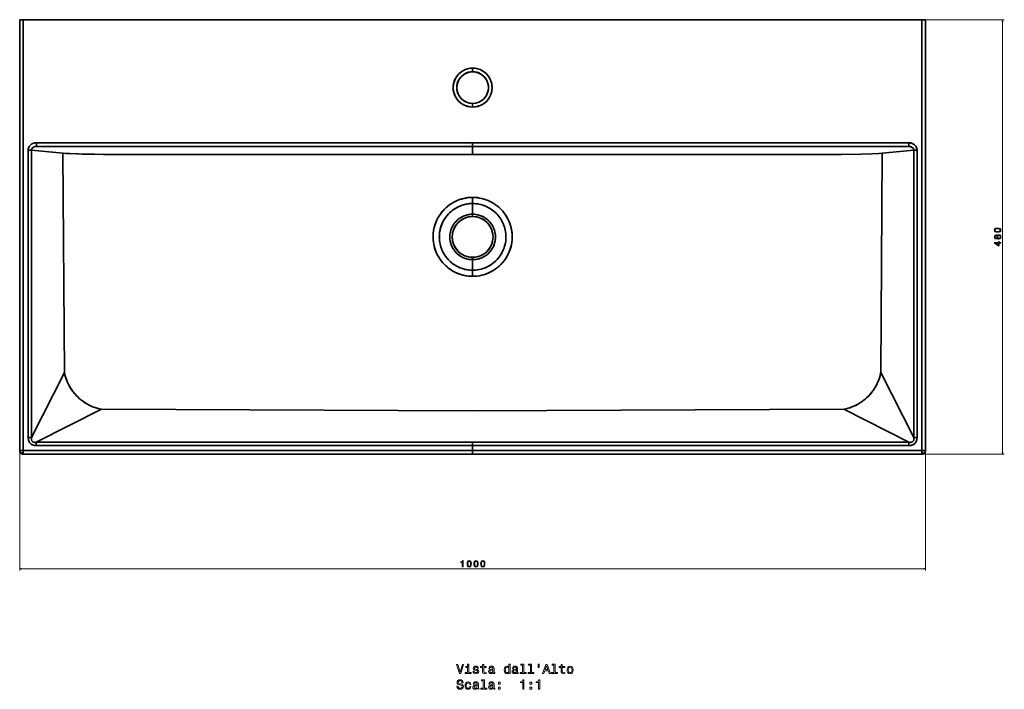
# Model space of a CAD drawing. Extents: x 86 to 2775, y -79 to 1843.
# Tile 1 of 3: x 94 to 1181, y -79 to 661. Entities that reach past the tile are written whole.
import ezdxf

# ---------------------------------------------------------------- set-up
doc = ezdxf.new("R2010")
doc.units = 0

msp = doc.modelspace()

# ---------------------------------------------------------------- linework, layer by layer
at = {"color": 7, "lineweight": 35}
for p, q in [((94.5, 184.6), (94.5, 660.6)), ((94.5, 660.6), (94.5, 184.6)), ((94.5, 660.6), (94.5, 184.6)), ((594.5, 660.6), (98.5, 660.6)), ((98.5, 660.6), (98.5, 184.6)), ((98.5, 660.6), (98.5, 184.6)), ((594.5, 660.6), (98.5, 660.6)), ((1090.5, 660.6), (594.5, 660.6)), ((1090.5, 660.6), (594.5, 660.6)), ((1090.5, 184.6), (1090.5, 660.6)), ((1090.5, 184.6), (1090.5, 660.6)), ((1094.5, 660.6), (1094.5, 184.6)), ((1094.5, 184.6), (1094.5, 660.6)), ((113.1, 524.6), (594.5, 524.6)), ((113.1, 524.6), (594.5, 524.6)), ((594.5, 524.6), (1075.9, 524.6)), ((594.5, 524.6), (1075.9, 524.6)), ((103.9, 198.9), (103.9, 516.5)), ((103.9, 198.9), (103.9, 516.5)), ((142.3, 513), (107.6, 516.5)), ((107.6, 516.5), (107.6, 198.9)), ((107.6, 198.9), (107.6, 516.5)), ((107.6, 516.5), (142.3, 513)), ((113.1, 520.6), (161.2, 520.6)), ((594.5, 520.6), (113.1, 520.6)), ((113.1, 520.6), (594.5, 520.6)), ((142.3, 513), (144, 270.7)), ((142.3, 513), (144, 270.7)), ((161.2, 520.6), (594.5, 520.6)), ((187.5, 511.6), (594.5, 511.6)), ((594.5, 511.6), (187.5, 511.6)), ((1075.9, 520.6), (594.5, 520.6)), ((594.5, 520.6), (1027.8, 520.6)), ((594.5, 520.6), (1075.9, 520.6)), ((594.5, 511.6), (1001.5, 511.6)), ((1001.5, 511.6), (594.5, 511.6)), ((1027.8, 520.6), (1075.9, 520.6)), ((1045, 270.7), (1046.7, 513)), ((1045, 270.7), (1046.7, 513)), ((1081.4, 516.5), (1046.7, 513)), ((1046.7, 513), (1081.4, 516.5)), ((1081.4, 198.9), (1081.4, 516.5)), ((1081.4, 516.5), (1081.4, 198.9)), ((1085.1, 516.5), (1085.1, 198.9)), ((1085.1, 516.5), (1085.1, 198.9)), ((107.6, 198.9), (144, 270.7)), ((144, 270.7), (107.6, 198.9)), ((1045, 270.7), (1081.4, 198.9)), ((1081.4, 198.9), (1045, 270.7)), ((184.7, 230.2), (112.8, 193.7)), ((112.8, 193.7), (184.7, 230.2)), ((594.5, 228.4), (184.7, 230.2)), ((184.7, 230.2), (594.5, 228.4)), ((1004.3, 230.2), (594.5, 228.4)), ((594.5, 228.4), (1004.3, 230.2)), ((1076.2, 193.7), (1004.3, 230.2)), ((1004.3, 230.2), (1076.2, 193.7)), ((112.8, 193.7), (594.5, 193.7)), ((594.5, 193.7), (112.8, 193.7)), ((594.5, 190.1), (112.8, 190.1)), ((594.5, 190.1), (112.8, 190.1)), ((594.5, 193.7), (1076.2, 193.7)), ((1076.2, 193.7), (594.5, 193.7)), ((1076.2, 190.1), (594.5, 190.1)), ((1076.2, 190.1), (594.5, 190.1)), ((98.5, 184.6), (594.5, 184.6)), ((98.5, 184.6), (594.5, 184.6)), ((98.5, 180.6), (594.5, 180.6)), ((594.5, 180.6), (98.5, 180.6)), ((98.5, 180.6), (594.5, 180.6)), ((594.5, 184.6), (1090.5, 184.6)), ((594.5, 184.6), (1090.5, 184.6)), ((594.5, 180.6), (1090.5, 180.6)), ((1090.5, 180.6), (594.5, 180.6)), ((594.5, 180.6), (1090.5, 180.6))]:
    msp.add_line(p, q, dxfattribs=at)
at = {"color": 7, "lineweight": 35, "ltscale": 0.1}
for p, q in [((94.5, 660.6), (98.5, 660.6)), ((98.5, 660.6), (94.5, 660.6)), ((1090.5, 660.6), (1094.5, 660.6)), ((1094.5, 660.6), (1090.5, 660.6)), ((594.5, 607.1), (594.5, 603.1)), ((594.5, 603.1), (594.5, 607.1)), ((594.5, 568.1), (594.5, 564.1)), ((594.5, 564.1), (594.5, 568.1)), ((113.1, 524.6), (113.1, 520.6)), ((113.1, 520.6), (113.1, 524.6)), ((594.5, 520.6), (594.5, 524.6)), ((594.5, 524.6), (594.5, 520.6)), ((1075.9, 520.6), (1075.9, 524.6)), ((1075.9, 524.6), (1075.9, 520.6)), ((94.5, 184.6), (98.5, 184.6)), ((98.5, 184.6), (94.5, 184.6)), ((98.5, 180.6), (98.5, 184.6)), ((594.5, 180.6), (594.5, 184.6)), ((594.5, 184.6), (594.5, 180.6)), ((1090.5, 184.6), (1094.5, 184.6)), ((1094.5, 184.6), (1090.5, 184.6)), ((1090.5, 184.6), (1090.5, 180.6))]:
    msp.add_line(p, q, dxfattribs=at)
at = {"color": 7, "lineweight": 13}
for p, q in [((1092.5, 660.6), (1181.4, 660.6)), ((1179.4, 180.6), (1179.4, 660.6)), ((94.5, 182.6), (94.5, 52)), ((1092.5, 180.6), (1181.4, 180.6)), ((1094.5, 182.6), (1094.5, 52)), ((94.5, 54), (1094.5, 54))]:
    msp.add_line(p, q, dxfattribs=at)
at = {"color": 7, "lineweight": 35, "ltscale": 0.090698}
for p, q in [((107.6, 516.5), (103.9, 516.5)), ((103.9, 516.5), (107.6, 516.5)), ((1085.1, 516.5), (1081.4, 516.5)), ((1081.4, 516.5), (1085.1, 516.5)), ((103.9, 198.9), (107.6, 198.9)), ((107.6, 198.9), (103.9, 198.9)), ((1081.4, 198.9), (1085.1, 198.9)), ((1085.1, 198.9), (1081.4, 198.9)), ((112.8, 193.7), (112.8, 190.1)), ((112.8, 190.1), (112.8, 193.7)), ((594.5, 190.1), (594.5, 193.7)), ((594.5, 193.7), (594.5, 190.1)), ((1076.2, 190.1), (1076.2, 193.7)), ((1076.2, 193.7), (1076.2, 190.1))]:
    msp.add_line(p, q, dxfattribs=at)
at = {"color": 7, "lineweight": 35, "ltscale": 0.003679}
msp.add_line((142.3, 513), (142.4, 513.1), dxfattribs=at)
at = {"color": 7, "lineweight": 35, "ltscale": 0.02371}
for p, q in [((186.6, 512.1), (187.5, 511.6)), ((1001.5, 511.6), (1002.4, 512.1))]:
    msp.add_line(p, q, dxfattribs=at)
at = {"color": 7, "lineweight": 35, "ltscale": 0.023432}
msp.add_line((187.5, 511.6), (186.6, 512.1), dxfattribs=at)
at = {"color": 7, "lineweight": 35, "ltscale": 0.225}
for p, q in [((594.5, 511.6), (594.5, 520.6)), ((594.5, 520.6), (594.5, 511.6))]:
    msp.add_line(p, q, dxfattribs=at)
at = {"color": 7, "lineweight": 35, "ltscale": 0.023579}
msp.add_line((1002.4, 512.1), (1001.5, 511.6), dxfattribs=at)
at = {"color": 7, "lineweight": 35, "ltscale": 0.169714}
for p, q in [((594.5, 464.3), (594.5, 457.5)), ((594.5, 457.5), (594.5, 464.3))]:
    msp.add_line(p, q, dxfattribs=at)
at = {"color": 7, "lineweight": 35, "ltscale": 0.295996}
for p, q in [((594.5, 445.6), (594.5, 457.5)), ((594.5, 457.5), (594.5, 445.6))]:
    msp.add_line(p, q, dxfattribs=at)
at = {"color": 7, "lineweight": 35, "ltscale": 0.06239}
for p, q in [((594.5, 443.1), (594.5, 445.6)), ((594.5, 445.6), (594.5, 443.1))]:
    msp.add_line(p, q, dxfattribs=at)
at = {"color": 7, "lineweight": 35, "ltscale": 0.066541}
for p, q in [((594.5, 395.5), (594.5, 398.1)), ((594.5, 398.1), (594.5, 395.5))]:
    msp.add_line(p, q, dxfattribs=at)
at = {"color": 7, "lineweight": 35, "ltscale": 0.291809}
for p, q in [((594.5, 383.8), (594.5, 395.5)), ((594.5, 395.5), (594.5, 383.8))]:
    msp.add_line(p, q, dxfattribs=at)
at = {"color": 7, "lineweight": 35, "ltscale": 0.168335}
for p, q in [((594.5, 383.8), (594.5, 377.1)), ((594.5, 377.1), (594.5, 383.8))]:
    msp.add_line(p, q, dxfattribs=at)
at = {"color": 7, "lineweight": 35, "ltscale": 0.000354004}
msp.add_line((114.5, 212.6), (114.5, 212.6), dxfattribs=at)
at = {"color": 7, "lineweight": 35, "ltscale": 0.136182}
for p, q in [((594.5, 190.1), (594.5, 184.6)), ((594.5, 184.6), (594.5, 190.1))]:
    msp.add_line(p, q, dxfattribs=at)
at = {"color": 7, "lineweight": 35, "ltscale": 0.00017951}
msp.add_line((95.3, 182.3), (95.3, 182.3), dxfattribs=at)
msp.add_line((95.3, 182.3), (95.3, 182.3), dxfattribs=at)
at = {"color": 7, "lineweight": 35, "ltscale": 0.058337}
for p, q in [((98.5, 184.6), (98.5, 182.3)), ((1090.5, 182.3), (1090.5, 184.6))]:
    msp.add_line(p, q, dxfattribs=at)
at = {"color": 7, "lineweight": 35, "ltscale": 0.041663}
for p, q in [((98.5, 182.3), (98.5, 180.6)), ((1090.5, 180.6), (1090.5, 182.3))]:
    msp.add_line(p, q, dxfattribs=at)
at = {"color": 7, "lineweight": 13}
for points in [[(1179.9, 658.7), (1179.4, 660.6), (1178.9, 658.7)], [(1178.9, 182.6), (1179.4, 180.6), (1179.9, 182.6)], [(96.4, 54.5), (94.5, 54), (96.4, 53.5)], [(1092.6, 53.5), (1094.5, 54), (1092.6, 54.5)]]:
    msp.add_lwpolyline(points, dxfattribs=at)
at = {"color": 7, "lineweight": 35}
for points in [[(103.9, 516.5), (104, 517.5), (104.2, 518.5), (104.6, 519.5), (105, 520.4), (105.6, 521.2), (106.3, 522), (107.1, 522.7), (108, 523.3), (109, 523.8), (110.1, 524.2), (111.2, 524.5), (112.4, 524.6), (113.1, 524.6)], [(103.9, 516.5), (104, 517.6), (104.2, 518.6), (104.6, 519.6), (105.1, 520.5), (105.7, 521.3), (106.4, 522), (107.1, 522.7), (108, 523.3), (108.9, 523.8), (109.8, 524.1), (110.8, 524.4), (111.9, 524.6), (113.1, 524.6)], [(1075.9, 524.6), (1077.1, 524.6), (1078.2, 524.4), (1079.3, 524.1), (1080.4, 523.6), (1081.3, 523.1), (1082.2, 522.4), (1083, 521.7), (1083.7, 520.9), (1084.2, 520), (1084.6, 519.1), (1084.9, 518.1), (1085, 517.1), (1085.1, 516.5)], [(1075.9, 524.6), (1076.8, 524.6), (1077.7, 524.5), (1078.6, 524.3), (1079.6, 524), (1080.5, 523.6), (1081.4, 523), (1082.2, 522.4), (1082.9, 521.8), (1083.5, 521.1), (1084, 520.4), (1084.4, 519.6), (1084.8, 518.6), (1085, 517.6), (1085.1, 516.5)], [(113.1, 520.6), (112.5, 520.6), (112, 520.6), (111.2, 520.4), (110.6, 520.2), (109.9, 519.9), (109.2, 519.5), (108.7, 519), (108.2, 518.5), (107.8, 517.9), (107.6, 517.2), (107.6, 516.5)], [(107.6, 516.5), (107.6, 517.2), (107.8, 517.8), (108.1, 518.4), (108.6, 519), (109.2, 519.5), (109.9, 519.9), (110.6, 520.2), (111.4, 520.5), (112.3, 520.6), (113.1, 520.6)], [(187.5, 511.6), (170.8, 512.1), (159, 512.4), (149.6, 512.7), (145.5, 512.8), (142.3, 513)], [(187.5, 511.6), (176.6, 511.9), (163.6, 512.2), (157.4, 512.4), (147.9, 512.7), (142.3, 513)], [(1046.7, 513), (1043.4, 512.8), (1035.3, 512.5), (1023.5, 512.2), (1001.5, 511.6)], [(1081.4, 516.5), (1081.4, 517.2), (1081.1, 517.9), (1080.8, 518.5), (1080.3, 519.1), (1079.7, 519.5), (1079.1, 519.9), (1078.4, 520.2), (1077.6, 520.5), (1076.8, 520.6), (1075.9, 520.6)], [(1075.9, 520.6), (1076.5, 520.6), (1077, 520.6), (1077.7, 520.4), (1078.5, 520.2), (1079.1, 519.9), (1079.8, 519.5), (1080.4, 519), (1080.9, 518.4), (1081.2, 517.8), (1081.4, 517.1), (1081.4, 516.5)], [(594.5, 464.3), (592.1, 464.2), (589.7, 464), (587.3, 463.7), (584.9, 463.2), (582.6, 462.6), (580.3, 461.9), (578.1, 461.1), (575.9, 460.1), (573.7, 459), (571.5, 457.7), (569.3, 456.3), (567.3, 454.8), (565.3, 453.1), (563.4, 451.3), (561.8, 449.6), (560.3, 447.8), (558.9, 445.9), (557.5, 443.9), (556.3, 441.9), (555.1, 439.6), (554.1, 437.2), (553.2, 434.8), (552.4, 432.3), (551.8, 429.8), (551.4, 427.4), (551.1, 425), (550.9, 422.6), (550.8, 420.2), (550.9, 417.7), (551.2, 415.3), (551.5, 412.9), (552.1, 410.5), (552.6, 408.3), (553.4, 406.1), (554.2, 403.9), (555.1, 401.8), (556.2, 399.8), (557.4, 397.8), (558.6, 395.8), (560.1, 393.9), (561.6, 392), (563.3, 390.2), (565, 388.5), (566.8, 386.9), (568.8, 385.5), (570.8, 384.1), (572.8, 382.8), (574.9, 381.7), (577.1, 380.7), (579.3, 379.8), (581.5, 379), (583.8, 378.4), (585.9, 377.9), (588, 377.6), (590.2, 377.3), (592.3, 377.1), (594.5, 377.1)], [(594.5, 464.3), (592, 464.2), (589.6, 464), (587.1, 463.6), (584.7, 463.2), (582.3, 462.5), (580, 461.8), (577.6, 460.9), (575.3, 459.8), (573, 458.6), (570.8, 457.3), (568.6, 455.8), (566.6, 454.2), (564.8, 452.7), (563.1, 451), (561.5, 449.3), (560, 447.4), (558.6, 445.5), (557.3, 443.4), (556, 441.3), (554.9, 439.1), (553.9, 436.8), (553.1, 434.5), (552.4, 432.2), (551.8, 429.8), (551.3, 427.2), (551, 424.7), (550.9, 422.1), (550.9, 419.5), (551, 416.9), (551.3, 414.6), (551.7, 412.2), (552.2, 409.9), (552.9, 407.6), (553.6, 405.4), (554.5, 403.2), (555.5, 401), (556.7, 398.9), (557.9, 396.9), (559.3, 395), (560.8, 392.9), (562.6, 391), (564.4, 389.1), (566.3, 387.4), (568.3, 385.8), (570.4, 384.3), (572.7, 382.9), (574.9, 381.7), (577.3, 380.6), (579.7, 379.7), (582.1, 378.9), (584.5, 378.2), (587, 377.7), (589.5, 377.4), (592, 377.1), (594.5, 377.1)], [(594.5, 383.8), (592.2, 383.9), (589.9, 384.1), (587.6, 384.5), (586, 384.8), (584.4, 385.2), (582.8, 385.7), (581, 386.4), (579.1, 387.2), (577.1, 388.2), (575.1, 389.4), (573.2, 390.6), (571.3, 392), (569.6, 393.6), (567.9, 395.2), (566.8, 396.4), (565.8, 397.7), (564.8, 399), (563.8, 400.3), (562.9, 401.7), (562.1, 403.2), (561.2, 405), (560.4, 406.8), (559.9, 408.3), (559.3, 409.9), (558.9, 411.5), (558.5, 413.1), (558.2, 414.7), (558, 416.3), (557.8, 418.3), (557.7, 420.3), (557.8, 422.6), (558, 424.9), (558.3, 427.2), (558.8, 429.5), (559.4, 431.7), (560.2, 433.9), (561, 435.7), (562, 437.8), (563.1, 439.8), (564.4, 441.8), (565.4, 443.1), (566.4, 444.4), (567.5, 445.6), (568.9, 447.1), (570.4, 448.4), (571.9, 449.7), (573.5, 450.8), (575.1, 451.9), (576.8, 452.9), (578.6, 453.8), (580.4, 454.7), (582.3, 455.4), (584.1, 456), (586.1, 456.5), (588, 456.9), (589.9, 457.2), (591.9, 457.4), (593.2, 457.5), (594.5, 457.5)], [(594.5, 383.8), (592.6, 383.9), (591.3, 383.9), (590.1, 384.1), (588.6, 384.3), (586.8, 384.6), (584.6, 385.2), (583.3, 385.6), (582, 386), (580.4, 386.6), (578.7, 387.4), (577.3, 388.1), (575.9, 388.9), (574.2, 389.9), (572.6, 391), (571.1, 392.2), (569.8, 393.4), (568.6, 394.5), (567.6, 395.5), (566.7, 396.6), (565.7, 397.7), (564.7, 399), (563.8, 400.4), (562.9, 401.8), (562, 403.5), (561.4, 404.6), (560.9, 405.8), (560.1, 407.6), (559.7, 408.7), (559.1, 410.7), (558.6, 412.7), (558.2, 414.7), (558, 416.1), (557.9, 417.6), (557.8, 419.7), (557.8, 421.8), (557.9, 423.8), (558.1, 425.9), (558.5, 427.9), (558.9, 429.9), (559.3, 431.4), (560, 433.2), (560.8, 435.3), (561.7, 437.2), (562.4, 438.6), (563.2, 439.9), (563.8, 440.8), (565, 442.6), (566.4, 444.3), (567.8, 446), (569.4, 447.5), (570.8, 448.8), (572.4, 450.1), (573.2, 450.6), (574.8, 451.7), (575.9, 452.4), (577.1, 453.1), (578.9, 454), (580.6, 454.7), (581.8, 455.2), (582.9, 455.6), (584.7, 456.1), (587, 456.7), (588.9, 457), (590.2, 457.2), (591.5, 457.4), (593, 457.4), (594.5, 457.5)], [(594.5, 377.1), (597, 377.1), (599.5, 377.4), (602, 377.7), (604.5, 378.2), (606.9, 378.9), (609.3, 379.7), (611.5, 380.5), (613.7, 381.5), (615.8, 382.6), (617.8, 383.8), (619.8, 385.2), (621.8, 386.7), (623.7, 388.3), (625.6, 390), (627.3, 391.9), (628.9, 393.8), (630.4, 395.8), (631.8, 398), (633.1, 400.3), (634.2, 402.6), (635.2, 405), (636.1, 407.4), (636.7, 409.7), (637.3, 412), (637.7, 414.4), (638, 416.7), (638.1, 419.1), (638.2, 421.4), (638, 423.8), (637.8, 426.2), (637.4, 428.5), (637, 430.8), (636.4, 433.1), (635.6, 435.3), (634.8, 437.4), (633.9, 439.5), (632.8, 441.6), (631.7, 443.6), (630.4, 445.5), (628.9, 447.5), (627.3, 449.5), (625.6, 451.3), (623.8, 453.1), (621.8, 454.7), (619.8, 456.2), (617.9, 457.5), (615.9, 458.7), (613.8, 459.8), (611.7, 460.8), (609.5, 461.6), (607.3, 462.4), (604.8, 463), (602.2, 463.6), (599.7, 464), (597.1, 464.2), (594.5, 464.3)], [(594.5, 377.1), (597, 377.1), (599.4, 377.4), (601.9, 377.7), (604.3, 378.2), (606.7, 378.8), (609, 379.6), (611.3, 380.4), (613.6, 381.5), (615.7, 382.6), (617.9, 383.9), (619.9, 385.2), (621.9, 386.7), (623.8, 388.3), (625.6, 390), (627.2, 391.8), (628.7, 393.5), (630.1, 395.4), (631.4, 397.4), (632.6, 399.4), (633.7, 401.4), (634.6, 403.6), (635.5, 405.7), (636.2, 408), (636.9, 410.2), (637.4, 412.5), (637.8, 414.8), (638, 417.3), (638.1, 419.8), (638.1, 422.3), (638, 424.8), (637.7, 427.3), (637.2, 429.8), (636.6, 432.2), (635.9, 434.5), (635.1, 436.8), (634.1, 439.1), (633, 441.3), (631.8, 443.4), (630.4, 445.5), (628.9, 447.5), (627.3, 449.4), (625.6, 451.3), (623.8, 453), (621.9, 454.6), (619.9, 456.2), (617.9, 457.5), (615.8, 458.7), (613.7, 459.8), (611.5, 460.8), (609.3, 461.7), (607, 462.4), (604.7, 463.1), (602.3, 463.6), (599.9, 463.9), (598.1, 464.1), (596.3, 464.2), (594.5, 464.3)], [(594.5, 457.5), (596.5, 457.4), (598.4, 457.3), (600.1, 457.1), (601.7, 456.8), (603.3, 456.4), (605.1, 455.9), (607, 455.3), (608.3, 454.8), (609.6, 454.2), (611.6, 453.3), (612.2, 452.9), (614.3, 451.7), (616.3, 450.3), (617.4, 449.4), (618.6, 448.5), (620, 447.1), (621.4, 445.7), (622.7, 444.2), (623.9, 442.7), (625.1, 441), (625.6, 440.2), (626.4, 439), (627.1, 437.7), (628, 435.8), (628.6, 434.4), (629.1, 433), (629.6, 431.5), (629.9, 430.5), (630.4, 428.3), (630.8, 426.2), (631.1, 424.1), (631.2, 421.9), (631.2, 419.9), (631.2, 417.9), (631, 416), (630.6, 413.7), (630.1, 411.4), (629.4, 409.2), (628.8, 407.3), (628, 405.5), (627.2, 403.7), (626.2, 402), (625.1, 400.3), (624.6, 399.5), (623.4, 397.9), (622.5, 396.8), (621.5, 395.7), (620.1, 394.2), (619.1, 393.3), (618, 392.3), (616.4, 391.1), (614.8, 389.9), (614, 389.4), (612.3, 388.4), (610.5, 387.5), (609, 386.8), (607.5, 386.2), (606, 385.7), (604, 385.1), (601.9, 384.6), (600.1, 384.2), (597.9, 384), (596.2, 383.8), (594.5, 383.8)], [(594.5, 457.5), (596.1, 457.4), (597.8, 457.3), (599.4, 457.1), (601.4, 456.8), (603.3, 456.4), (604.9, 456), (606.5, 455.5), (608, 454.9), (609.5, 454.3), (611, 453.5), (612.5, 452.8), (614.2, 451.7), (615.8, 450.6), (617.1, 449.6), (618.4, 448.6), (619.6, 447.5), (620.8, 446.3), (621.9, 445.1), (623, 443.9), (624.4, 442), (625.7, 440.1), (626.9, 438.1), (627.8, 436.3), (628.5, 434.5), (629.1, 433.1), (629.6, 431.7), (630.1, 429.8), (630.5, 427.9), (630.8, 426.4), (631, 424.9), (631.2, 422.9), (631.3, 421), (631.2, 419.3), (631.1, 417.6), (631, 416), (630.7, 414), (630.3, 412.1), (629.8, 410.5), (629.4, 408.9), (628.8, 407.4), (627.9, 405.2), (626.9, 403.2), (625.7, 401.2), (624.6, 399.5), (623.4, 397.9), (622.2, 396.4), (620.8, 394.9), (619.4, 393.5), (617.9, 392.2), (616.1, 390.8), (614.2, 389.5), (612.2, 388.3), (610.4, 387.4), (608.6, 386.6), (607.1, 386), (605.5, 385.5), (603.9, 385), (601.7, 384.5), (599.4, 384.1), (597.1, 383.9), (595.8, 383.8), (594.5, 383.8)], [(594.5, 395.5), (592.9, 395.5), (591.2, 395.7), (589.6, 396), (588, 396.3), (586.4, 396.8), (584.6, 397.5), (582.8, 398.4), (581.1, 399.3), (579.5, 400.4), (577.9, 401.7), (576.7, 402.8), (575.6, 404), (574.6, 405.2), (573.6, 406.6), (572.7, 408), (571.9, 409.6), (571.1, 411.2), (570.5, 412.9), (570, 414.6), (569.7, 416.4), (569.4, 418.3), (569.3, 420.2), (569.4, 422.1), (569.5, 423.4), (569.7, 424.8), (569.9, 426.1), (570.4, 427.9), (571, 429.6), (571.7, 431.2), (572.5, 432.8), (573.5, 434.3), (574.6, 435.9), (575.9, 437.4), (577.2, 438.8), (578.7, 440.1), (580.3, 441.3), (581.8, 442.2), (583.4, 443.1), (585.1, 443.8), (586.8, 444.4), (588.5, 444.9), (590.5, 445.3), (591.5, 445.5), (592.5, 445.6), (593.5, 445.6), (594.5, 445.6)], [(594.5, 445.6), (592.9, 445.6), (591.4, 445.4), (590.4, 445.3), (589.4, 445.1), (588.4, 444.9), (587.4, 444.6), (585.6, 444), (583.8, 443.3), (582.4, 442.6), (581.4, 442), (580.5, 441.4), (579.3, 440.5), (578, 439.5), (577.2, 438.8), (576.4, 438), (575.3, 436.8), (574.3, 435.5), (573.2, 434), (572.4, 432.6), (572, 431.7), (571.2, 430), (570.8, 429.1), (570.4, 427.9), (570, 426.5), (569.7, 425.2), (569.5, 423.8), (569.4, 422.2), (569.3, 420.6), (569.4, 418.9), (569.4, 418.1), (569.7, 416.5), (569.8, 415.5), (570.1, 414.4), (570.4, 413.4), (570.7, 412.4), (571.3, 410.9), (571.7, 410), (572.1, 409.1), (573, 407.5), (573.6, 406.6), (574.1, 405.8), (574.7, 405), (575.4, 404.2), (576.1, 403.5), (576.8, 402.8), (578.2, 401.4), (579.6, 400.3), (580.5, 399.7), (581.8, 398.9), (583, 398.2), (584.4, 397.6), (585.4, 397.2), (586.9, 396.6), (588.5, 396.2), (589.6, 396), (590.7, 395.8), (592.6, 395.6), (594.5, 395.5)], [(594.5, 445.6), (596.1, 445.6), (597.8, 445.4), (599.4, 445.2), (601, 444.8), (602.6, 444.3), (604.4, 443.6), (606.2, 442.8), (607.9, 441.8), (609.5, 440.7), (611.1, 439.5), (612.3, 438.3), (613.4, 437.1), (614.4, 435.9), (615.4, 434.6), (616.3, 433.2), (617.1, 431.5), (617.9, 429.9), (618.5, 428.1), (619, 426.4), (619.4, 424.5), (619.6, 422.6), (619.7, 420.7), (619.6, 418.9), (619.4, 417.1), (619.1, 415.3), (618.7, 413.6), (618.1, 411.9), (617.4, 410.2), (616.6, 408.5), (615.7, 407), (614.6, 405.5), (613.6, 404.2), (612.5, 403), (611.3, 401.9), (610, 400.8), (608.7, 399.8), (607, 398.8), (605.3, 397.9), (603.4, 397.1), (601.6, 396.5), (599.7, 396), (598, 395.7), (596.2, 395.5), (594.5, 395.5)], [(594.5, 395.5), (596, 395.5), (597.5, 395.7), (599.1, 395.9), (600.4, 396.2), (601.8, 396.6), (603.2, 397), (604.7, 397.6), (605.6, 398.1), (606.8, 398.7), (607.8, 399.3), (609.2, 400.2), (610.3, 401), (611.5, 402), (612.8, 403.4), (613.9, 404.6), (615.1, 406.1), (616.2, 407.8), (616.9, 409), (617.4, 410.2), (617.9, 411.2), (618.4, 412.8), (618.8, 413.8), (619, 414.9), (619.3, 416.4), (619.5, 417.9), (619.6, 418.9), (619.7, 419.8), (619.7, 421), (619.6, 422.1), (619.4, 424.1), (619.1, 426), (618.7, 427.6), (618.2, 429.1), (617.6, 430.6), (616.8, 432.3), (616.1, 433.5), (615.1, 435), (614.3, 436.1), (613.6, 437), (612.5, 438.1), (611.4, 439.2), (610.4, 440), (609.3, 440.9), (608.4, 441.5), (607.5, 442.1), (605.7, 443), (603.9, 443.8), (602.6, 444.3), (601.4, 444.7), (600.3, 445), (598.4, 445.3), (596.5, 445.6), (594.5, 445.6)], [(184.7, 230.2), (182.3, 230.6), (180, 231.3), (177.7, 232), (175.4, 232.9), (173.3, 233.7), (171.2, 234.7), (169.2, 235.8), (167, 237.2), (164.8, 238.7), (162.7, 240.2), (160.6, 241.9), (158.7, 243.8), (156.8, 245.7), (155, 247.7), (153.3, 249.8), (151.9, 251.7), (150.6, 253.7), (149.4, 255.7), (148.3, 257.7), (147.4, 259.8), (146.5, 261.8), (145.7, 263.9), (145.1, 266), (144.4, 268.3), (144, 270.7)], [(144, 270.7), (144.5, 268.2), (145.1, 265.8), (145.9, 263.3), (146.9, 260.9), (148, 258.4), (149.2, 256), (150.7, 253.6), (152.2, 251.3), (153.9, 249.1), (155.7, 246.9), (157.3, 245.1), (158.7, 243.8), (160, 242.6), (161.7, 241.1), (163.8, 239.4), (165, 238.5), (166, 237.8), (167.7, 236.7), (169.5, 235.7), (170.2, 235.3), (172.5, 234.1), (175, 233), (177.4, 232.1), (179.8, 231.3), (182.3, 230.7), (184.7, 230.2)], [(1045, 270.7), (1044.6, 268.4), (1044, 266), (1043.2, 263.7), (1042.3, 261.4), (1041.4, 259.4), (1040.5, 257.3), (1039.4, 255.3), (1038, 253.1), (1036.5, 250.9), (1034.9, 248.8), (1033.2, 246.8), (1031.4, 244.8), (1029.4, 242.9), (1027.4, 241.1), (1025.3, 239.5), (1023.4, 238.1), (1021.4, 236.8), (1019.4, 235.6), (1017.4, 234.5), (1015.3, 233.6), (1013.2, 232.7), (1011.1, 231.9), (1009, 231.3), (1006.7, 230.6), (1004.3, 230.2)], [(1004.3, 230.2), (1006.8, 230.7), (1009.2, 231.3), (1011.7, 232.1), (1014.2, 233.1), (1016.6, 234.2), (1019.1, 235.4), (1021.5, 236.8), (1023.8, 238.4), (1026.1, 240), (1028.3, 241.9), (1030, 243.5), (1031.4, 244.8), (1032.8, 246.3), (1034.3, 248), (1035.2, 249.2), (1036.7, 251.1), (1037.7, 252.7), (1038.7, 254.3), (1039.8, 256.1), (1041, 258.5), (1042.1, 260.9), (1043.1, 263.4), (1043.9, 265.8), (1044.5, 268.3), (1045, 270.7)], [(112.8, 190.1), (111.5, 190.2), (110.8, 190.2), (110.2, 190.4), (109.3, 190.6), (108.5, 190.9), (107.7, 191.3), (107.2, 191.6), (106.8, 191.9), (106.3, 192.4), (105.8, 193), (105.4, 193.5), (105.1, 194), (104.8, 194.5), (104.6, 195.1), (104.4, 195.7), (104.1, 196.8), (104, 197.9), (103.9, 198.9)], [(112.8, 190.1), (112, 190.1), (111.3, 190.2), (110.6, 190.3), (110, 190.4), (109.3, 190.6), (108.6, 190.9), (107.8, 191.3), (107, 191.8), (106.3, 192.4), (105.7, 193), (105.4, 193.5), (105, 194.1), (104.7, 194.7), (104.5, 195.3), (104.3, 196), (104.1, 196.7), (104, 197.8), (103.9, 198.9)], [(107.6, 198.9), (107.5, 197.9), (107.5, 196.9), (107.6, 196.4), (107.7, 195.9), (107.8, 195.5), (108, 195.2), (108.2, 194.9), (108.4, 194.7), (108.6, 194.4), (108.9, 194.2), (109.2, 194), (109.6, 193.9), (110.1, 193.8), (110.5, 193.7), (111.1, 193.6), (111.6, 193.6), (112.8, 193.7)], [(112.8, 193.7), (111.6, 193.6), (110.6, 193.7), (110.2, 193.8), (109.7, 193.9), (109.4, 194), (109, 194.2), (108.7, 194.4), (108.5, 194.6), (108.2, 194.9), (108, 195.2), (107.8, 195.5), (107.7, 195.9), (107.6, 196.3), (107.5, 196.8), (107.5, 197.8), (107.6, 198.9)], [(1085.1, 198.9), (1085, 197.6), (1084.9, 196.9), (1084.8, 196.2), (1084.6, 195.6), (1084.4, 195.1), (1084, 194.2), (1083.5, 193.3), (1082.9, 192.6), (1082.1, 191.9), (1081.7, 191.6), (1081.2, 191.3), (1080.7, 191), (1080.2, 190.8), (1079.1, 190.4), (1078.4, 190.3), (1077.7, 190.2), (1076.9, 190.1), (1076.2, 190.1)], [(1085.1, 198.9), (1085, 198.2), (1085, 197.5), (1084.9, 196.8), (1084.7, 196.1), (1084.6, 195.5), (1084.3, 194.9), (1084.1, 194.4), (1083.9, 193.9), (1083.4, 193.2), (1082.8, 192.5), (1082.3, 192), (1081.8, 191.6), (1081, 191.2), (1080.2, 190.8), (1079.4, 190.5), (1078.7, 190.3), (1078, 190.2), (1077.1, 190.1), (1076.2, 190.1)], [(1076.2, 193.7), (1077.3, 193.6), (1078.3, 193.7), (1078.8, 193.7), (1079.2, 193.8), (1079.6, 194), (1080, 194.2), (1080.2, 194.3), (1080.5, 194.5), (1080.7, 194.8), (1080.9, 195.1), (1081.1, 195.4), (1081.2, 195.8), (1081.4, 196.2), (1081.5, 196.7), (1081.5, 197.2), (1081.5, 197.8), (1081.4, 198.9)], [(1081.4, 198.9), (1081.5, 197.8), (1081.5, 196.8), (1081.4, 196.3), (1081.3, 195.9), (1081.2, 195.5), (1081, 195.2), (1080.8, 194.9), (1080.5, 194.6), (1080.3, 194.4), (1080, 194.2), (1079.6, 194), (1079.3, 193.9), (1078.8, 193.8), (1078.4, 193.7), (1077.4, 193.6), (1076.2, 193.7)]]:
    msp.add_lwpolyline(points, dxfattribs=at)
at = {"color": 7, "lineweight": 13}
for points in [[(1174, 425.7), (1175.6, 425.8), (1176.7, 426.3), (1177.4, 427.1), (1177.6, 428.1), (1177.4, 429.2), (1176.7, 429.9), (1175.6, 430.4), (1174, 430.5), (1172.4, 430.4), (1171.8, 430.2), (1171.3, 429.9), (1170.6, 429.2), (1170.4, 428.1), (1170.6, 427.1), (1171.3, 426.3), (1172.4, 425.8)], [(1174, 426.7), (1172.8, 426.7), (1171.9, 427), (1171.4, 427.4), (1171.2, 428.1), (1171.4, 428.8), (1171.9, 429.2), (1172.8, 429.5), (1174, 429.6), (1175.2, 429.5), (1176.1, 429.2), (1176.6, 428.8), (1176.8, 428.1), (1176.6, 427.4), (1176.1, 427), (1175.2, 426.7)], [(1173.6, 419.4), (1173.9, 418.9), (1174.3, 418.5), (1174.8, 418.3), (1175.4, 418.2), (1176.3, 418.4), (1177, 418.9), (1177.4, 419.6), (1177.6, 420.6), (1177.4, 421.7), (1177, 422.4), (1176.3, 422.9), (1175.4, 423.1), (1174.8, 423), (1174.3, 422.8), (1173.9, 422.4), (1173.6, 421.9), (1173.4, 422.3), (1173.1, 422.6), (1172.7, 422.8), (1172.2, 422.8), (1171.5, 422.7), (1170.9, 422.2), (1170.5, 421.5), (1170.4, 420.6), (1170.5, 419.7), (1170.9, 419), (1171.5, 418.6), (1172.2, 418.5), (1172.7, 418.5), (1173.1, 418.7)], [(1177.4, 413.7), (1177.4, 414.6), (1175.7, 414.6), (1175.7, 415.6), (1174.9, 415.6), (1174.9, 414.6), (1170.6, 414.6), (1170.6, 413.7), (1174.8, 410.6), (1175.7, 410.6), (1175.7, 413.7)], [(1172.3, 419.4), (1171.8, 419.5), (1171.5, 419.7), (1171.3, 420.1), (1171.2, 420.6), (1171.3, 421.1), (1171.5, 421.5), (1171.8, 421.8), (1172.3, 421.9), (1172.7, 421.8), (1173.1, 421.5), (1173.3, 421.1), (1173.4, 420.6), (1173.3, 420.1), (1173.1, 419.7), (1172.7, 419.5)], [(1174.9, 411.5), (1171.7, 413.7), (1174.9, 413.7)], [(1175.4, 419.2), (1174.9, 419.3), (1174.5, 419.6), (1174.2, 420), (1174.1, 420.6), (1174.2, 421.2), (1174.5, 421.7), (1174.9, 422), (1175.4, 422.1), (1176, 422), (1176.4, 421.7), (1176.7, 421.2), (1176.8, 420.6), (1176.7, 420), (1176.4, 419.6), (1176, 419.3)], [(583.1, 56), (584, 56), (584, 63.1), (583.3, 63.1), (583.2, 62.5), (582.8, 62), (582.2, 61.8), (581.5, 61.7), (581.5, 61), (583.1, 61)], [(588.3, 59.4), (588.5, 57.9), (589, 56.7), (589.7, 56), (590.8, 55.8), (591.8, 56), (592.6, 56.7), (593, 57.9), (593.2, 59.4), (593, 61), (592.8, 61.6), (592.6, 62.1), (591.8, 62.8), (590.8, 63.1), (589.7, 62.8), (589, 62.1), (588.5, 61)], [(589.3, 59.4), (589.4, 60.7), (589.6, 61.5), (590.1, 62), (590.8, 62.2), (591.4, 62), (591.9, 61.5), (592.1, 60.7), (592.2, 59.4), (592.1, 58.2), (591.9, 57.3), (591.4, 56.8), (590.8, 56.6), (590.1, 56.8), (589.6, 57.3), (589.4, 58.2)], [(595.8, 59.4), (596, 57.9), (596.4, 56.7), (597.2, 56), (598.2, 55.8), (599.3, 56), (600, 56.7), (600.5, 57.9), (600.7, 59.4), (600.5, 61), (600.3, 61.6), (600, 62.1), (599.3, 62.8), (598.2, 63.1), (597.2, 62.8), (596.4, 62.1), (596, 61)], [(596.8, 59.4), (596.9, 60.7), (597.1, 61.5), (597.6, 62), (598.2, 62.2), (598.9, 62), (599.4, 61.5), (599.6, 60.7), (599.7, 59.4), (599.6, 58.2), (599.4, 57.3), (598.9, 56.8), (598.2, 56.6), (597.6, 56.8), (597.1, 57.3), (596.9, 58.2)], [(603.3, 59.4), (603.4, 57.9), (603.9, 56.7), (604.7, 56), (605.7, 55.8), (606.7, 56), (607.5, 56.7), (608, 57.9), (608.1, 59.4), (608, 61), (607.8, 61.6), (607.5, 62.1), (606.7, 62.8), (605.7, 63.1), (604.7, 62.8), (603.9, 62.1), (603.4, 61)], [(604.2, 59.4), (604.3, 60.7), (604.6, 61.5), (605, 62), (605.7, 62.2), (606.4, 62), (606.8, 61.5), (607.1, 60.7), (607.2, 59.4), (607.1, 58.2), (606.8, 57.3), (606.4, 56.8), (605.7, 56.6), (605, 56.8), (604.6, 57.3), (604.3, 58.2)], [(583.2, -51.7), (580.7, -60.2), (578.1, -51.7), (576.7, -51.7), (580, -61.7), (581.4, -61.7), (584.6, -51.7)], [(590.2, -60.6), (590.2, -54.2), (587, -54.2), (587, -55.3), (589, -55.3), (589, -60.6), (586.4, -60.6), (586.4, -61.7), (592.9, -61.7), (592.9, -60.6)], [(590.3, -51.3), (588.9, -51.3), (588.9, -52.8), (590.3, -52.8)], [(598.8, -57.2), (597.6, -56.9), (596.7, -56.6), (596.4, -55.9), (596.5, -55.4), (596.8, -55.1), (597.3, -54.8), (598, -54.8), (598.7, -54.8), (599.2, -55.1), (599.5, -55.5), (599.7, -56), (600.9, -56), (600.9, -56), (600.7, -55), (600.1, -54.3), (599.2, -53.8), (598, -53.7), (596.8, -53.8), (595.9, -54.3), (595.3, -55), (595.1, -55.9), (595.3, -56.8), (595.7, -57.4), (596.3, -57.8), (597.3, -58.1), (598.7, -58.5), (599.6, -58.8), (599.8, -59.1), (599.9, -59.6), (599.8, -60.1), (599.4, -60.5), (598.8, -60.8), (598.1, -60.8), (597.3, -60.8), (596.7, -60.4), (596.3, -60), (596.2, -59.3), (595, -59.3), (595.2, -60.4), (595.7, -61.3), (596.7, -61.8), (598, -62), (599.3, -61.8), (600.3, -61.3), (600.9, -60.5), (601.2, -59.4), (601, -58.5), (600.5, -57.9), (599.8, -57.5)], [(605.4, -55.3), (605.4, -59.2), (605.5, -60.4), (605.9, -61.3), (606.7, -61.8), (608.1, -62), (609.6, -61.9), (609.6, -60.8), (608.5, -60.9), (607.5, -60.8), (607, -60.4), (606.7, -59.8), (606.7, -58.9), (606.7, -55.3), (609.6, -55.3), (609.6, -54.2), (606.7, -54.2), (606.7, -51.9), (605.4, -51.9), (605.4, -54.2), (603.2, -54.2), (603.2, -55.3)], [(617, -60.7), (617, -60.7), (617.1, -61.2), (617.3, -61.6), (618.2, -61.8), (618.9, -61.7), (618.9, -60.7), (618.6, -60.8), (618.2, -60.6), (618.1, -60), (618.1, -56), (617.9, -55), (617.4, -54.3), (616.6, -53.8), (615.3, -53.7), (614.1, -53.8), (613.2, -54.3), (612.6, -55.1), (612.5, -56.1), (612.5, -56.2), (613.6, -56.2), (613.7, -55.6), (614, -55.2), (614.5, -54.9), (615.3, -54.8), (616, -54.9), (616.5, -55.1), (616.8, -55.5), (616.9, -56), (616.8, -56.6), (616.6, -56.9), (616, -57), (614.9, -57.1), (613.7, -57.4), (612.8, -57.9), (612.3, -58.6), (612.1, -59.7), (612.3, -60.6), (612.7, -61.3), (613.5, -61.8), (614.5, -61.9), (615.8, -61.6)], [(634.5, -60.5), (634.5, -61.7), (635.8, -61.7), (635.8, -51.3), (634.5, -51.3), (634.5, -55.1), (633.5, -54), (633, -53.8), (632.3, -53.7), (631.1, -54), (630.1, -54.8), (629.5, -56.1), (629.3, -57.8), (629.5, -59.6), (630.1, -60.9), (631.1, -61.7), (632.3, -62), (633, -61.9), (633.6, -61.6)], [(643, -60.7), (643, -60.7), (643.1, -61.2), (643.3, -61.6), (644.2, -61.8), (644.9, -61.7), (644.9, -60.7), (644.6, -60.8), (644.2, -60.6), (644.1, -60), (644.1, -56), (644, -55), (643.5, -54.3), (642.6, -53.8), (641.3, -53.7), (640.1, -53.8), (639.2, -54.3), (638.7, -55.1), (638.5, -56.1), (638.5, -56.2), (639.6, -56.2), (639.7, -55.6), (640, -55.2), (640.6, -54.9), (641.3, -54.8), (642, -54.9), (642.5, -55.1), (642.8, -55.5), (642.9, -56), (642.9, -56.6), (642.6, -56.9), (642, -57), (641, -57.1), (639.7, -57.4), (638.8, -57.9), (638.3, -58.6), (638.2, -59.7), (638.3, -60.6), (638.8, -61.3), (639.5, -61.8), (640.5, -61.9), (641.8, -61.6)], [(649.6, -52.4), (649.6, -60.6), (647, -60.6), (647, -61.7), (653.5, -61.7), (653.5, -60.6), (650.9, -60.6), (650.9, -51.3), (647.6, -51.3), (647.6, -52.4)], [(658.3, -52.4), (658.3, -60.6), (655.7, -60.6), (655.7, -61.7), (662.1, -61.7), (662.1, -60.6), (659.6, -60.6), (659.6, -51.3), (656.3, -51.3), (656.3, -52.4)], [(666.9, -51.3), (666.9, -55.2), (667.9, -55.2), (667.9, -51.3)], [(671.7, -61.7), (673, -61.7), (674.1, -58.7), (678.1, -58.7), (679.1, -61.7), (680.5, -61.7), (676.8, -51.7), (675.4, -51.7)], [(674.6, -57.5), (676.1, -53.1), (677.6, -57.5)], [(684.3, -52.4), (684.3, -60.6), (681.7, -60.6), (681.7, -61.7), (688.2, -61.7), (688.2, -60.6), (685.6, -60.6), (685.6, -51.3), (682.3, -51.3), (682.3, -52.4)], [(692.2, -55.3), (692.2, -59.2), (692.2, -60.4), (692.6, -61.3), (693.5, -61.8), (694.8, -62), (696.3, -61.9), (696.3, -60.8), (695.2, -60.9), (694.2, -60.8), (693.7, -60.4), (693.5, -59.8), (693.4, -58.9), (693.4, -55.3), (696.3, -55.3), (696.3, -54.2), (693.4, -54.2), (693.4, -51.9), (692.2, -51.9), (692.2, -54.2), (690, -54.2), (690, -55.3)], [(698.8, -57.8), (699, -59.6), (699.7, -60.9), (700.7, -61.7), (702.1, -62), (703.5, -61.7), (704.6, -60.9), (705.2, -59.6), (705.5, -57.8), (705.2, -56.1), (704.6, -54.8), (703.5, -54), (702.1, -53.7), (700.7, -54), (699.7, -54.8), (699, -56.1)], [(616.8, -59), (616.7, -59.7), (616.2, -60.3), (615.5, -60.7), (614.7, -60.8), (614.1, -60.7), (613.7, -60.5), (613.5, -60.1), (613.4, -59.5), (613.5, -59), (613.7, -58.7), (614.6, -58.3), (615.8, -58.1), (616.8, -57.8)], [(632.5, -54.8), (633.3, -55), (634, -55.6), (634.3, -56.5), (634.5, -57.8), (634.3, -59.1), (634, -60.1), (633.3, -60.6), (632.5, -60.8), (631.7, -60.6), (631.1, -60.1), (630.7, -59.1), (630.6, -57.8), (630.7, -56.5), (631.1, -55.6), (631.7, -55)], [(642.9, -59), (642.7, -59.7), (642.2, -60.3), (641.5, -60.7), (640.7, -60.8), (640.1, -60.7), (639.8, -60.5), (639.5, -60.1), (639.4, -59.5), (639.5, -59), (639.7, -58.7), (640.6, -58.3), (641.8, -58.1), (642.9, -57.8)], [(700.1, -57.8), (700.2, -56.5), (700.6, -55.6), (701.2, -55), (702.1, -54.8), (703, -55), (703.6, -55.6), (704, -56.5), (704.2, -57.8), (704, -59.1), (703.6, -60.1), (703, -60.7), (702.1, -60.8), (701.2, -60.7), (700.6, -60.1), (700.2, -59.1)], [(578.4, -75.7), (577.1, -75.7), (577.4, -77.2), (578.1, -78.3), (579.2, -79), (580.7, -79.2), (582.2, -79), (583.3, -78.4), (584, -77.4), (584.3, -76.1), (584, -74.9), (583.4, -74.1), (582.5, -73.6), (581.2, -73.2), (580, -73), (579.3, -72.7), (578.9, -72.2), (578.7, -71.5), (578.9, -70.8), (579.2, -70.3), (579.8, -70), (580.6, -69.9), (581.4, -70), (582.1, -70.4), (582.5, -71.1), (582.7, -71.9), (584, -71.9), (584, -71.9), (583.8, -70.6), (583.1, -69.6), (582, -68.9), (580.6, -68.7), (579.3, -68.9), (578.3, -69.5), (577.6, -70.5), (577.4, -71.7), (577.6, -72.8), (578.1, -73.5), (579, -74), (580.2, -74.4), (581.3, -74.7), (582.2, -75), (582.8, -75.5), (582.9, -76.2), (582.8, -77), (582.3, -77.6), (581.6, -77.9), (580.8, -78), (579.8, -77.9), (579, -77.4), (578.6, -76.7)], [(591.3, -73.8), (592.5, -73.8), (592.3, -72.6), (591.7, -71.7), (590.7, -71.2), (589.5, -71), (588.1, -71.2), (587, -72), (586.4, -73.4), (586.1, -75.1), (586.3, -76.9), (587, -78.2), (588, -79), (589.4, -79.2), (590.6, -79), (591.6, -78.4), (592.3, -77.5), (592.6, -76.2), (591.4, -76.2), (591.1, -77), (590.7, -77.6), (590.2, -78), (589.5, -78.1), (588.6, -77.9), (587.9, -77.3), (587.5, -76.4), (587.4, -75.1), (587.5, -73.8), (588, -72.8), (588.6, -72.3), (589.5, -72.1), (590.2, -72.2), (590.8, -72.5), (591.1, -73.1)], [(599.6, -78), (599.6, -78), (599.7, -78.5), (599.9, -78.8), (600.8, -79.1), (601.5, -79), (601.5, -78), (601.2, -78.1), (600.8, -77.9), (600.8, -77.3), (600.8, -73.3), (600.6, -72.3), (600.1, -71.5), (599.2, -71.1), (598, -71), (596.8, -71.1), (595.9, -71.6), (595.3, -72.4), (595.1, -73.4), (595.1, -73.5), (596.3, -73.5), (596.4, -72.9), (596.7, -72.4), (597.2, -72.2), (597.9, -72.1), (598.6, -72.1), (599.1, -72.4), (599.4, -72.7), (599.5, -73.3), (599.5, -73.9), (599.2, -74.2), (598.7, -74.3), (597.6, -74.4), (596.4, -74.7), (595.5, -75.1), (595, -75.9), (594.8, -76.9), (594.9, -77.9), (595.4, -78.6), (596.1, -79), (597.1, -79.2), (598.4, -78.9)], [(599.5, -76.3), (599.3, -77), (598.9, -77.6), (598.2, -78), (597.3, -78.1), (596.8, -78), (596.4, -77.8), (596.1, -77.4), (596.1, -76.8), (596.1, -76.3), (596.4, -76), (597.3, -75.5), (598.4, -75.4), (599.5, -75)], [(606.2, -69.7), (606.2, -77.9), (603.6, -77.9), (603.6, -79), (610.1, -79), (610.1, -77.9), (607.5, -77.9), (607.5, -68.6), (604.2, -68.6), (604.2, -69.7)], [(617, -78), (617, -78), (617.1, -78.5), (617.3, -78.8), (618.2, -79.1), (618.9, -79), (618.9, -78), (618.6, -78.1), (618.2, -77.9), (618.1, -77.3), (618.1, -73.3), (617.9, -72.3), (617.4, -71.5), (616.6, -71.1), (615.3, -71), (614.1, -71.1), (613.2, -71.6), (612.6, -72.4), (612.5, -73.4), (612.5, -73.5), (613.6, -73.5), (613.7, -72.9), (614, -72.4), (614.5, -72.2), (615.3, -72.1), (616, -72.1), (616.5, -72.4), (616.8, -72.7), (616.9, -73.3), (616.8, -73.9), (616.6, -74.2), (616, -74.3), (614.9, -74.4), (613.7, -74.7), (612.8, -75.1), (612.3, -75.9), (612.1, -76.9), (612.3, -77.9), (612.7, -78.6), (613.5, -79), (614.5, -79.2), (615.8, -78.9)], [(616.8, -76.3), (616.7, -77), (616.2, -77.6), (615.5, -78), (614.7, -78.1), (614.1, -78), (613.7, -77.8), (613.5, -77.4), (613.4, -76.8), (613.5, -76.3), (613.7, -76), (614.6, -75.5), (615.8, -75.4), (616.8, -75)], [(623.1, -73.4), (625, -73.4), (625, -71.2), (623.1, -71.2)], [(649.8, -79), (651.1, -79), (651.1, -68.9), (650.1, -68.9), (649.9, -69.8), (649.4, -70.4), (648.6, -70.7), (647.5, -70.8), (647.5, -71.8), (649.8, -71.8)], [(657.8, -73.4), (659.7, -73.4), (659.7, -71.2), (657.8, -71.2)], [(667.2, -79), (668.5, -79), (668.5, -68.9), (667.5, -68.9), (667.2, -69.8), (666.7, -70.4), (665.9, -70.7), (664.8, -70.8), (664.8, -71.8), (667.2, -71.8)], [(623.1, -79), (625, -79), (625, -76.8), (623.1, -76.8)], [(657.8, -79), (659.7, -79), (659.7, -76.8), (657.8, -76.8)]]:
    msp.add_lwpolyline(points, close=True, dxfattribs=at)
at = {"color": 7, "lineweight": 35}
for centre, radius, start, end in [((594.5, 585.6), 21.5, 90.0001, 269.9999), ((594.5, 585.6), 21.5, 89.9997, 270.0003), ((594.5, 585.6), 17.5, 90, 180), ((594.5, 585.6), 17.5, 89.9997, 270.0003), ((594.5, 585.6), 21.5, 270.0001, 89.9999), ((594.5, 585.6), 21.5, 269.9997, 90.0003), ((594.5, 585.6), 17.5, 360, 90), ((594.5, 585.6), 17.5, 269.9997, 90.0003), ((594.5, 585.6), 17.5, 180, 270), ((594.5, 585.6), 17.5, 270, 0), ((594.5, 420.6), 22.5, 90, 270), ((594.5, 420.6), 22.5, 90, 270.0001), ((594.5, 420.6), 22.5, 270, 90), ((594.5, 420.6), 22.5, 269.9999, 90), ((98.5, 184.6), 4, 180, 215.6898), ((98.5, 184.6), 4, 180, 215.6898), ((98.5, 184.6), 4, 180, 270), ((98.5, 184.6), 4, 215.6898, 270), ((98.5, 184.6), 4, 215.6898, 270), ((1090.5, 184.6), 4, 270, 0), ((1090.5, 184.6), 4, 270, 324.3102), ((1090.5, 184.6), 4, 270, 324.3102), ((1090.5, 184.6), 4, 324.3102, 0)]:
    msp.add_arc(centre, radius, start, end, dxfattribs=at)
for centre, major_axis, ratio, start_param, end_param in [((98.5, 184.6), (3.25, 2.33), 0.503912, 3.141593, 4.365099), ((98.5, 184.6), (3.25, 2.33), 0.503912, 3.141593, 4.365099), ((1090.5, 184.6), (3.25, -2.33), 0.503911, 5.059679, 6.283185), ((1090.5, 184.6), (3.25, -2.33), 0.503911, 5.059679, 6.283185)]:
    msp.add_ellipse(centre, major_axis=major_axis, ratio=ratio, start_param=start_param, end_param=end_param, dxfattribs=at)

doc.saveas('drawing.dxf')
